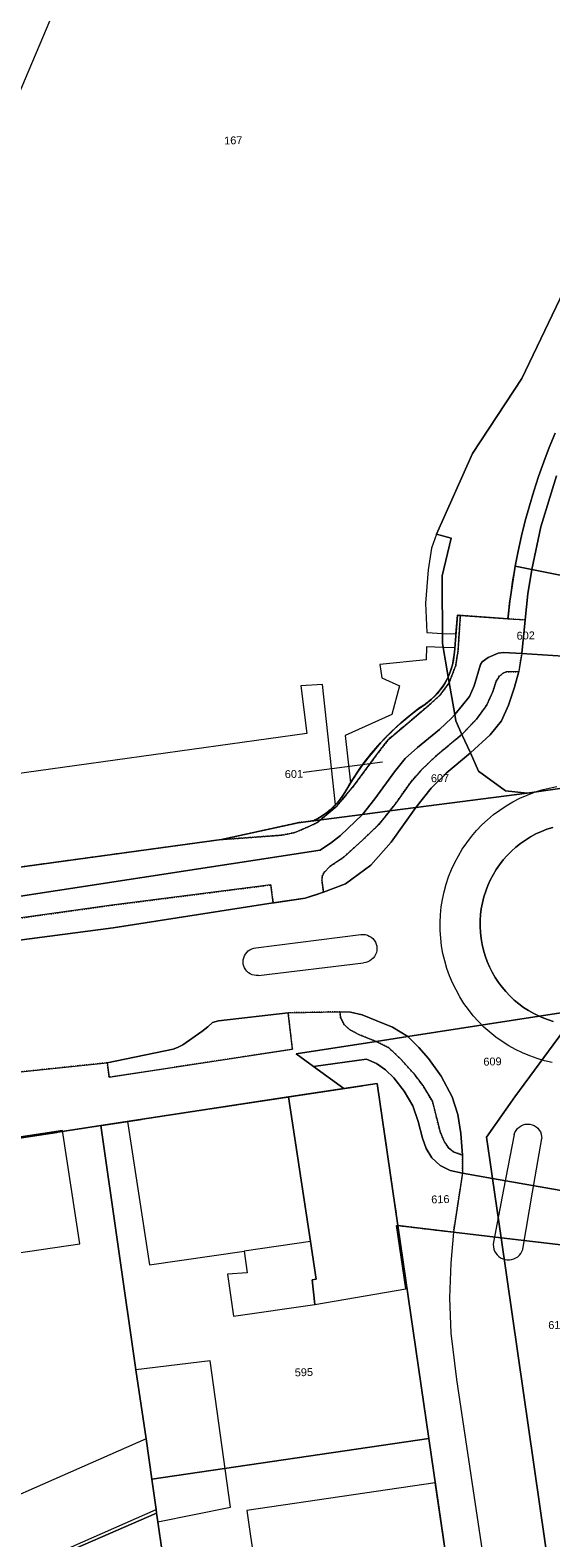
# Model space of a CAD drawing. Header units: millimetres. Extents: x -191 to 81095, y -508122 to 28741.
# Tile 127 of 251: x 5098 to 5144, y 9745 to 9880. Entities that reach past the tile are written whole.
import ezdxf

# ---------------------------------------------------------------- set-up
doc = ezdxf.new("R2010")
doc.units = ezdxf.units.MM
doc.linetypes.add('VE22-087 DB - VST Hervest-Dorsten ALK VA2736$0$1', pattern=[0])
doc.linetypes.add('VE22-087 DB - VST Hervest-Dorsten ALK VA2736$0$2', pattern=[0.16, 0.06, -0.1])
for name, color, linetype, lineweight in [('VE22-087 DB - VST Hervest-Dorsten ALK VA2736$0$AX_Bauteil', 7, 'VE22-087 DB - VST Hervest-Dorsten ALK VA2736$0$1', 18), ('VE22-087 DB - VST Hervest-Dorsten ALK VA2736$0$AX_Flurstueck', 9, 'VE22-087 DB - VST Hervest-Dorsten ALK VA2736$0$1', 18), ('VE22-087 DB - VST Hervest-Dorsten ALK VA2736$0$AX_Gebaeude', 7, 'VE22-087 DB - VST Hervest-Dorsten ALK VA2736$0$1', 18), ('VE22-087 DB - VST Hervest-Dorsten ALK VA2736$0$AX_IndustrieUndGewerbeflaeche', 7, 'VE22-087 DB - VST Hervest-Dorsten ALK VA2736$0$1', 18), ('VE22-087 DB - VST Hervest-Dorsten ALK VA2736$0$AX_Strassenverkehr', 7, 'VE22-087 DB - VST Hervest-Dorsten ALK VA2736$0$1', 18), ('VE22-087 DB - VST Hervest-Dorsten ALK VA2736$0$AX_Strassenverkehrsanlage', 7, 'VE22-087 DB - VST Hervest-Dorsten ALK VA2736$0$1', 18), ('VE22-087 DB - VST Hervest-Dorsten ALK VA2736$0$AX_Vegetationsmerkmal', 7, 'VE22-087 DB - VST Hervest-Dorsten ALK VA2736$0$1', 18), ('VE22-087 DB - VST Hervest-Dorsten ALK VA2736$0$AX_Weg', 7, 'VE22-087 DB - VST Hervest-Dorsten ALK VA2736$0$1', 18), ('VE22-087 DB - VST Hervest-Dorsten ALK VA2736$0$AX_Wohnbauflaeche', 7, 'VE22-087 DB - VST Hervest-Dorsten ALK VA2736$0$1', 18), ('VE22-087 DB - VST Hervest-Dorsten ALK VA2736$0$Flurgrenzen', 9, 'VE22-087 DB - VST Hervest-Dorsten ALK VA2736$0$1', 18)]:
    doc.layers.add(name, color=color, linetype=linetype, lineweight=lineweight)
doc.layers.add('XREF ALK Kataster', color=251, linetype='Continuous')
doc.styles.add('VE22-087 DB - VST Hervest-Dorsten ALK VA2736$0$0', font='arial.ttf')

# ---------------------------------------------------------------- blocks, each defined once
blk = doc.blocks.new('VE22-087 DB - VST Hervest-Dorsten ALK VA2736')
at = {"layer": 'VE22-087 DB - VST Hervest-Dorsten ALK VA2736$0$AX_Bauteil', "color": 7, "linetype": 'VE22-087 DB - VST Hervest-Dorsten ALK VA2736$0$1', "lineweight": 13, "ltscale": 0.5}
blk.add_polyline3d([(5116.96, 9770.85, 0), (5117.25, 9768.92, 0), (5115.48, 9768.78, 0), (5116.03, 9765.04, 0), (5123.3, 9766.09, 0), (5123.05, 9768.28, 0), (5123.4, 9768.33, 0), (5122.89, 9771.71, 0)], close=True, dxfattribs=at)
at = {"layer": 'VE22-087 DB - VST Hervest-Dorsten ALK VA2736$0$AX_Flurstueck', "linetype": 'VE22-087 DB - VST Hervest-Dorsten ALK VA2736$0$1', "lineweight": 13, "ltscale": 0.5}
for points in [[(5079.29, 9802.78, 0), (5114.96, 9807.66, 0), (5121.8, 9809.17, 0), (5123.16, 9809.35, 0), (5123.56, 9809.55, 0), (5123.94, 9809.77, 0), (5124.3, 9810.03, 0), (5124.65, 9810.31, 0), (5124.97, 9810.61, 0), (5125.28, 9810.93, 0), (5125.56, 9811.27, 0), (5125.81, 9811.63, 0), (5126.05, 9812.01, 0), (5126.5, 9812.77, 0), (5126.98, 9813.52, 0), (5127.48, 9814.25, 0), (5128.02, 9814.95, 0), (5128.58, 9815.64, 0), (5129.16, 9816.3, 0), (5129.77, 9816.95, 0), (5130.41, 9817.56, 0), (5131.07, 9818.16, 0), (5131.75, 9818.73, 0), (5132.45, 9819.27, 0), (5133.17, 9819.78, 0), (5133.46, 9820, 0), (5133.73, 9820.23, 0), (5133.99, 9820.47, 0), (5134.24, 9820.73, 0), (5134.47, 9821.01, 0), (5134.68, 9821.3, 0), (5134.88, 9821.6, 0), (5135.05, 9821.91, 0), (5135.21, 9822.23, 0), (5134.7, 9825.21, 0), (5134.66, 9831.25, 0), (5135.47, 9834.61, 0), (5134.17, 9834.98, 0), (5137.37, 9842.2, 0), (5141.78, 9848.9, 0), (5146.55, 9858.85, 0)], [(5146.55, 9858.85, 0), (5141.78, 9848.9, 0), (5137.37, 9842.2, 0), (5134.17, 9834.98, 0), (5135.47, 9834.61, 0), (5134.66, 9831.25, 0), (5134.7, 9825.21, 0), (5135.21, 9822.23, 0), (5135.36, 9822.58, 0), (5135.48, 9822.93, 0), (5135.58, 9823.29, 0), (5135.66, 9823.65, 0), (5135.72, 9824.02, 0), (5135.76, 9824.39, 0), (5136.04, 9827.73, 0), (5136.3, 9827.71, 0), (5140.55, 9827.4, 0), (5140.63, 9828.19, 0), (5140.72, 9828.98, 0), (5140.83, 9829.77, 0), (5140.95, 9830.55, 0), (5141.07, 9831.33, 0), (5141.21, 9832.11, 0), (5141.47, 9833.47, 0), (5141.77, 9834.82, 0), (5142.1, 9836.16, 0), (5142.47, 9837.5, 0), (5142.86, 9838.82, 0), (5143.29, 9840.14, 0), (5143.75, 9841.44, 0), (5144.24, 9842.73, 0), (5144.76, 9844.01, 0)], [(5144.76, 9844.01, 0), (5144.24, 9842.73, 0), (5143.75, 9841.44, 0), (5143.29, 9840.14, 0), (5142.86, 9838.82, 0), (5142.47, 9837.5, 0), (5142.1, 9836.16, 0), (5141.77, 9834.82, 0), (5141.47, 9833.47, 0), (5141.21, 9832.11, 0), (5142.69, 9831.82, 0), (5152.26, 9829.91, 0)], [(5248.82, 9822.36, 0), (5208.33, 9816.16, 0), (5208.27, 9816.58, 0), (5198.34, 9815.08, 0), (5187.03, 9813.66, 0), (5168.94, 9811.54, 0), (5167.92, 9811.55, 0), (5166.94, 9811.77, 0), (5165.55, 9812.36, 0), (5164.6, 9812.95, 0), (5163.47, 9813.77, 0), (5162.72, 9814.48, 0), (5160.77, 9814.28, 0), (5158.35, 9814.05, 0), (5156.9, 9813.9, 0), (5142.27, 9811.82, 0), (5132.32, 9810.53, 0), (5129.98, 9810.23, 0), (5127.55, 9809.91, 0), (5125.57, 9808.03, 0), (5124.77, 9807.4, 0), (5123.76, 9806.7, 0), (5084.34, 9800.66, 0)], [(5081.16, 9778.53, 0), (5104.15, 9782.08, 0), (5120.93, 9784.64, 0), (5125.88, 9785.39, 0), (5123.16, 9787.37, 0), (5121.62, 9788.49, 0), (5128.78, 9789.6, 0), (5131.59, 9790.04, 0), (5143.34, 9791.86, 0), (5146.87, 9792.41, 0), (5153.12, 9793.38, 0), (5165.87, 9795.36, 0), (5169.8, 9795.97, 0), (5174.52, 9796.7, 0), (5181.12, 9797.73, 0), (5211.63, 9802.46, 0), (5229.83, 9805.28, 0), (5242.12, 9807.19, 0), (5243.49, 9807.4, 0), (5246.81, 9807.91, 0), (5296.87, 9815.61, 0), (5308.25, 9817.31, 0), (5463.97, 9840.48, 0)], [(5152.26, 9829.91, 0), (5142.69, 9831.82, 0), (5141.21, 9832.11, 0), (5141.07, 9831.33, 0), (5140.95, 9830.55, 0), (5140.83, 9829.77, 0), (5140.72, 9828.98, 0), (5140.63, 9828.19, 0), (5140.55, 9827.4, 0), (5136.3, 9827.71, 0), (5136.04, 9827.73, 0), (5135.76, 9824.39, 0), (5135.72, 9824.02, 0), (5135.66, 9823.65, 0), (5135.58, 9823.29, 0), (5135.48, 9822.93, 0), (5135.36, 9822.58, 0), (5135.21, 9822.23, 0), (5135.79, 9818.84, 0), (5136.5, 9819.67, 0), (5137.11, 9820.47, 0), (5137.53, 9821.4, 0), (5138.09, 9823.31, 0), (5138.26, 9823.56, 0), (5138.79, 9823.94, 0), (5139.68, 9824.32, 0), (5140.16, 9824.4, 0), (5141.79, 9824.31, 0), (5151.95, 9823.64, 0)], [(5151.95, 9823.64, 0), (5141.79, 9824.31, 0), (5140.16, 9824.4, 0), (5139.68, 9824.32, 0), (5138.79, 9823.94, 0), (5138.26, 9823.56, 0), (5138.09, 9823.31, 0), (5137.53, 9821.4, 0), (5137.11, 9820.47, 0), (5136.5, 9819.67, 0), (5135.79, 9818.84, 0), (5135.88, 9818.29, 0), (5136.44, 9817.06, 0), (5137.19, 9815.42, 0), (5137.93, 9813.78, 0), (5140.34, 9812.03, 0), (5142.27, 9811.82, 0), (5156.9, 9813.9, 0)], [(5129.35, 9814.58, 0), (5121.42, 9813.53, 0)], [(5146.31, 9776.1, 0), (5139.16, 9777.35, 0), (5139.93, 9772.05, 0), (5145.56, 9771.38, 0)], [(5145.93, 9791.12, 0), (5141.17, 9784.66, 0), (5138.62, 9781.03, 0), (5138.92, 9779.01, 0), (5139.16, 9777.35, 0), (5146.31, 9776.1, 0)], [(5144.36, 9741.42, 0), (5139.93, 9772.05, 0), (5135.68, 9772.55, 0), (5130.71, 9773.14, 0), (5133.49, 9754.08, 0), (5136.08, 9736.28, 0)]]:
    blk.add_polyline3d(points, dxfattribs=at)
for points in [[(5135.21, 9822.23, 0), (5135.05, 9821.91, 0), (5134.88, 9821.6, 0), (5134.68, 9821.3, 0), (5134.47, 9821.01, 0), (5134.24, 9820.73, 0), (5133.99, 9820.47, 0), (5133.73, 9820.23, 0), (5133.46, 9820, 0), (5133.17, 9819.78, 0), (5132.45, 9819.27, 0), (5131.75, 9818.73, 0), (5131.07, 9818.16, 0), (5130.41, 9817.56, 0), (5129.77, 9816.95, 0), (5129.16, 9816.3, 0), (5128.58, 9815.64, 0), (5128.02, 9814.95, 0), (5127.48, 9814.25, 0), (5126.98, 9813.52, 0), (5126.5, 9812.77, 0), (5126.05, 9812.01, 0), (5125.81, 9811.63, 0), (5125.56, 9811.27, 0), (5125.28, 9810.93, 0), (5124.97, 9810.61, 0), (5124.65, 9810.31, 0), (5124.3, 9810.03, 0), (5123.94, 9809.77, 0), (5123.56, 9809.55, 0), (5123.16, 9809.35, 0), (5127.55, 9809.91, 0), (5128.66, 9811.29, 0), (5130.42, 9813.72, 0), (5131.37, 9814.9, 0), (5132.48, 9815.9, 0), (5134.42, 9817.5, 0), (5135.5, 9818.52, 0), (5135.79, 9818.84, 0)], [(5135.79, 9818.84, 0), (5135.5, 9818.52, 0), (5134.42, 9817.5, 0), (5132.48, 9815.9, 0), (5131.37, 9814.9, 0), (5130.42, 9813.72, 0), (5128.66, 9811.29, 0), (5127.55, 9809.91, 0), (5129.98, 9810.23, 0), (5132.32, 9810.53, 0), (5142.27, 9811.82, 0), (5140.34, 9812.03, 0), (5137.93, 9813.78, 0), (5137.19, 9815.42, 0), (5136.44, 9817.06, 0), (5135.88, 9818.29, 0)], [(5127.55, 9809.91, 0), (5123.16, 9809.35, 0), (5121.8, 9809.17, 0), (5114.96, 9807.66, 0), (5079.29, 9802.78, 0), (5074.38, 9801.99, 0), (5065.55, 9800.21, 0), (5059.31, 9799.28, 0), (5069.35, 9799.53, 0), (5079.36, 9800.18, 0), (5084.34, 9800.66, 0), (5123.76, 9806.7, 0), (5124.77, 9807.4, 0), (5125.57, 9808.03, 0)], [(5139.16, 9777.35, 0), (5138.92, 9779.01, 0), (5138.62, 9781.03, 0), (5141.17, 9784.66, 0), (5145.93, 9791.12, 0), (5146.87, 9792.41, 0), (5143.34, 9791.86, 0), (5131.59, 9790.04, 0), (5128.78, 9789.6, 0), (5121.62, 9788.49, 0), (5123.16, 9787.37, 0), (5127.9, 9788.01, 0), (5128.8, 9787.63, 0), (5129.62, 9787.06, 0), (5130.34, 9786.35, 0), (5131.28, 9785.16, 0), (5132.05, 9783.86, 0), (5132.54, 9782.44, 0), (5132.92, 9780.94, 0), (5133.23, 9780.03, 0), (5133.74, 9779.18, 0), (5134.48, 9778.51, 0), (5135.38, 9778.07, 0), (5136.5, 9777.82, 0)], [(5127.9, 9788.01, 0), (5123.16, 9787.37, 0), (5125.88, 9785.39, 0), (5128.86, 9785.85, 0), (5130.71, 9773.14, 0), (5135.68, 9772.55, 0), (5139.93, 9772.05, 0), (5139.16, 9777.35, 0), (5136.5, 9777.82, 0), (5135.38, 9778.07, 0), (5134.48, 9778.51, 0), (5133.74, 9779.18, 0), (5133.23, 9780.03, 0), (5132.92, 9780.94, 0), (5132.54, 9782.44, 0), (5132.05, 9783.86, 0), (5131.28, 9785.16, 0), (5130.34, 9786.35, 0), (5129.62, 9787.06, 0), (5128.8, 9787.63, 0)], [(5130.71, 9773.14, 0), (5128.86, 9785.85, 0), (5125.88, 9785.39, 0), (5120.93, 9784.64, 0), (5104.15, 9782.08, 0), (5107.3, 9760.23, 0), (5108.2, 9754.05, 0), (5108.72, 9750.45, 0), (5133.49, 9754.08, 0)], [(5108.72, 9750.45, 0), (5108.2, 9754.05, 0), (5107.3, 9760.23, 0), (5104.15, 9782.08, 0), (5081.16, 9778.53, 0), (5082.68, 9768.65, 0), (5087.38, 9738.17, 0), (5087.41, 9737.94, 0), (5093, 9740.37, 0), (5098.45, 9742.75, 0), (5109.15, 9747.42, 0), (5109.11, 9747.75, 0)], [(5139.93, 9772.05, 0), (5144.36, 9741.42, 0), (5147.33, 9741.87, 0), (5147.9, 9737.93, 0), (5148.16, 9741.01, 0), (5148.15, 9742.99, 0), (5148.34, 9744.98, 0), (5148.28, 9747.02, 0), (5147.98, 9750.94, 0), (5148.28, 9755.47, 0), (5149.1, 9762.43, 0), (5150.31, 9770.81, 0), (5147.44, 9771.15, 0), (5145.56, 9771.38, 0)], [(5133.49, 9754.08, 0), (5108.72, 9750.45, 0), (5109.11, 9747.75, 0), (5109.15, 9747.42, 0), (5109.27, 9746.65, 0), (5110.43, 9738.59, 0), (5111.29, 9732.65, 0), (5136.08, 9736.28, 0)], [(5111.29, 9732.65, 0), (5110.43, 9738.59, 0), (5109.27, 9746.65, 0), (5109.15, 9747.42, 0), (5098.45, 9742.75, 0), (5093, 9740.37, 0), (5087.41, 9737.94, 0), (5084.73, 9736.77, 0), (5085.01, 9736.36, 0), (5087.74, 9732.34, 0), (5104.94, 9707.04, 0), (5104.98, 9706.98, 0), (5132.94, 9725.96, 0), (5136.41, 9734.03, 0), (5136.08, 9736.28, 0)]]:
    blk.add_polyline3d(points, close=True, dxfattribs=at)
at = {"layer": 'VE22-087 DB - VST Hervest-Dorsten ALK VA2736$0$AX_Gebaeude', "color": 7, "linetype": 'VE22-087 DB - VST Hervest-Dorsten ALK VA2736$0$1', "lineweight": 13, "ltscale": 0.5}
for points in [[(5122.89, 9771.71, 0), (5123.4, 9768.33, 0), (5123.05, 9768.28, 0), (5123.3, 9766.09, 0), (5131.42, 9767.48, 0), (5130.58, 9773.15, 0), (5130.71, 9773.14, 0), (5128.86, 9785.85, 0), (5125.88, 9785.39, 0), (5120.93, 9784.64, 0)], [(5117.25, 9768.92, 0), (5115.48, 9768.78, 0), (5116.03, 9765.04, 0), (5123.3, 9766.09, 0), (5123.05, 9768.28, 0), (5123.4, 9768.33, 0), (5122.89, 9771.71, 0), (5120.93, 9784.64, 0), (5106.56, 9782.45, 0), (5108.5, 9769.63, 0), (5116.96, 9770.85, 0)], [(5102.3, 9771.51, 0), (5100.75, 9781.63, 0), (5081.16, 9778.65, 0), (5082.73, 9768.65, 0)], [(5113.93, 9761.04, 0), (5107.3, 9760.23, 0), (5108.2, 9754.05, 0), (5108.72, 9750.45, 0), (5109.11, 9747.75, 0), (5109.15, 9747.42, 0), (5109.27, 9746.65, 0), (5115.76, 9747.94, 0)], [(5108.2, 9754.05, 0), (5086.42, 9744.47, 0), (5087.38, 9738.17, 0), (5109.11, 9747.75, 0), (5108.72, 9750.45, 0)], [(5134.06, 9750.14, 0), (5117.2, 9747.66, 0), (5118.63, 9737.68, 0), (5135.51, 9740.21, 0)]]:
    blk.add_polyline3d(points, close=True, dxfattribs=at)
at = {"layer": 'VE22-087 DB - VST Hervest-Dorsten ALK VA2736$0$AX_Strassenverkehr', "color": 253, "linetype": 'VE22-087 DB - VST Hervest-Dorsten ALK VA2736$0$1', "lineweight": 13, "ltscale": 0.5, "true_color": 0x999999}
for points in [[(5144.88, 9840.18, 0), (5143.5, 9835.62, 0), (5142.69, 9831.82, 0), (5152.26, 9829.91, 0)], [(5144.76, 9844.01, 0), (5144.24, 9842.73, 0), (5143.75, 9841.44, 0), (5143.29, 9840.14, 0), (5142.86, 9838.82, 0), (5142.47, 9837.5, 0), (5142.1, 9836.16, 0), (5141.77, 9834.82, 0), (5141.47, 9833.47, 0), (5141.21, 9832.11, 0), (5142.69, 9831.82, 0), (5143.5, 9835.62, 0), (5144.88, 9840.18, 0)], [(5144.6, 9791.4, 0), (5144.17, 9791.53, 0), (5143.75, 9791.69, 0), (5143.34, 9791.86, 0), (5142.86, 9792.1, 0), (5142.4, 9792.36, 0), (5141.95, 9792.65, 0), (5141.52, 9792.97, 0), (5141.11, 9793.31, 0), (5140.72, 9793.67, 0), (5140.36, 9794.06, 0), (5140.02, 9794.46, 0), (5139.7, 9794.89, 0), (5139.4, 9795.33, 0), (5139.14, 9795.79, 0), (5138.9, 9796.27, 0), (5138.69, 9796.76, 0), (5138.51, 9797.26, 0), (5138.36, 9797.77, 0), (5138.24, 9798.29, 0), (5138.15, 9798.81, 0), (5138.09, 9799.34, 0), (5138.06, 9799.88, 0), (5138.07, 9800.42, 0), (5138.1, 9800.95, 0), (5138.17, 9801.48, 0), (5138.27, 9802.01, 0), (5138.4, 9802.53, 0), (5138.56, 9803.04, 0), (5138.75, 9803.55, 0), (5138.97, 9804.04, 0), (5139.22, 9804.51, 0), (5139.5, 9804.97, 0), (5139.8, 9805.41, 0), (5140.13, 9805.84, 0), (5140.49, 9806.24, 0), (5140.86, 9806.62, 0), (5141.26, 9806.98, 0), (5141.68, 9807.31, 0), (5142.12, 9807.62, 0), (5142.58, 9807.9, 0), (5143.05, 9808.16, 0), (5143.54, 9808.38, 0), (5144.04, 9808.58, 0), (5144.55, 9808.74, 0)], [(5144.55, 9808.74, 0), (5144.04, 9808.58, 0), (5143.54, 9808.38, 0), (5143.05, 9808.16, 0), (5142.58, 9807.9, 0), (5142.12, 9807.62, 0), (5141.68, 9807.31, 0), (5141.26, 9806.98, 0), (5140.86, 9806.62, 0), (5140.49, 9806.24, 0), (5140.13, 9805.84, 0), (5139.8, 9805.41, 0), (5139.5, 9804.97, 0), (5139.22, 9804.51, 0), (5138.97, 9804.04, 0), (5138.75, 9803.55, 0), (5138.56, 9803.04, 0), (5138.4, 9802.53, 0), (5138.27, 9802.01, 0), (5138.17, 9801.48, 0), (5138.1, 9800.95, 0), (5138.07, 9800.42, 0), (5138.06, 9799.88, 0), (5138.09, 9799.34, 0), (5138.15, 9798.81, 0), (5138.24, 9798.29, 0), (5138.36, 9797.77, 0), (5138.51, 9797.26, 0), (5138.69, 9796.76, 0), (5138.9, 9796.27, 0), (5139.14, 9795.79, 0), (5139.4, 9795.33, 0), (5139.7, 9794.89, 0), (5140.02, 9794.46, 0), (5140.36, 9794.06, 0), (5140.72, 9793.67, 0), (5141.11, 9793.31, 0), (5141.52, 9792.97, 0), (5141.95, 9792.65, 0), (5142.4, 9792.36, 0), (5142.86, 9792.1, 0), (5143.34, 9791.86, 0), (5143.75, 9791.69, 0), (5144.17, 9791.53, 0), (5144.6, 9791.4, 0)]]:
    blk.add_polyline3d(points, dxfattribs=at)
for points in [[(5141.21, 9832.11, 0), (5141.07, 9831.33, 0), (5140.95, 9830.55, 0), (5140.83, 9829.77, 0), (5140.72, 9828.98, 0), (5140.63, 9828.19, 0), (5140.55, 9827.4, 0), (5142.09, 9827.3, 0), (5142.34, 9829.63, 0), (5142.69, 9831.82, 0)], [(5105.13, 9801.78, 0), (5081.85, 9798.53, 0), (5071.75, 9797.04, 0), (5068.22, 9796.18, 0), (5067.69, 9796.03, 0), (5067.59, 9795.71, 0), (5067.73, 9794.82, 0), (5071.74, 9795.35, 0), (5082.34, 9796.76, 0), (5105.27, 9799.77, 0), (5119.57, 9802, 0), (5119.35, 9803.6, 0)], [(5120.9, 9792.17, 0), (5114.69, 9791.46, 0), (5114.14, 9791.31, 0), (5113.72, 9790.92, 0), (5113.18, 9790.5, 0), (5111.48, 9789.29, 0), (5111.02, 9789.07, 0), (5110.63, 9788.92, 0), (5104.74, 9787.7, 0), (5104.9, 9786.4, 0), (5121.28, 9788.91, 0)], [(5125.58, 9791.75, 0), (5125.9, 9791.11, 0), (5126.39, 9790.66, 0), (5127.23, 9790.22, 0), (5128.78, 9789.6, 0), (5129.9, 9789.04, 0), (5130.98, 9788.01, 0), (5132.07, 9786.8, 0), (5132.95, 9785.66, 0), (5133.81, 9784.22, 0), (5134.17, 9782.8, 0), (5134.48, 9781.52, 0), (5134.89, 9780.61, 0), (5135.23, 9780.1, 0), (5135.73, 9779.71, 0), (5136.5, 9779.44, 0), (5136.34, 9781.37, 0), (5136.06, 9783.08, 0), (5135.57, 9784.65, 0), (5134.57, 9786.51, 0), (5133.45, 9788.07, 0), (5132.58, 9789.07, 0), (5131.59, 9790.04, 0), (5130.24, 9790.87, 0), (5128.83, 9791.46, 0), (5127.52, 9791.98, 0), (5126.48, 9792.22, 0), (5125.53, 9792.26, 0)]]:
    blk.add_polyline3d(points, close=True, dxfattribs=at)
at = {"layer": 'VE22-087 DB - VST Hervest-Dorsten ALK VA2736$0$AX_Strassenverkehrsanlage', "color": 7, "linetype": 'VE22-087 DB - VST Hervest-Dorsten ALK VA2736$0$1', "lineweight": 13, "ltscale": 0.5, "true_color": 0xf7f7f0}
for points in [[(5119.57, 9802, 0), (5122.42, 9802.42, 0), (5124.05, 9802.95, 0)], [(5118.01, 9797.98, 0), (5127.41, 9799.18, 0)], [(5127.41, 9799.18, 0), (5127.61, 9799.18, 0), (5127.8, 9799.16, 0), (5127.99, 9799.11, 0), (5128.16, 9799.03, 0), (5128.33, 9798.93, 0), (5128.47, 9798.8, 0), (5128.6, 9798.66, 0), (5128.7, 9798.49, 0), (5128.77, 9798.31, 0), (5128.82, 9798.12, 0), (5128.84, 9797.93, 0), (5128.83, 9797.74, 0), (5128.79, 9797.55, 0), (5128.72, 9797.37, 0), (5128.62, 9797.2, 0), (5128.5, 9797.05, 0), (5128.36, 9796.92, 0), (5128.2, 9796.81, 0), (5128.02, 9796.72, 0), (5127.84, 9796.67, 0), (5127.64, 9796.64, 0)], [(5118.24, 9795.5, 0), (5118.05, 9795.5, 0), (5117.87, 9795.52, 0), (5117.69, 9795.57, 0), (5117.52, 9795.65, 0), (5117.36, 9795.75, 0), (5117.22, 9795.88, 0), (5117.11, 9796.02, 0), (5117.01, 9796.18, 0), (5116.94, 9796.35, 0), (5116.89, 9796.53, 0), (5116.88, 9796.72, 0), (5116.89, 9796.9, 0), (5116.93, 9797.09, 0), (5116.99, 9797.26, 0), (5117.08, 9797.42, 0), (5117.2, 9797.57, 0), (5117.33, 9797.7, 0), (5117.48, 9797.81, 0), (5117.65, 9797.89, 0), (5117.83, 9797.95, 0), (5118.01, 9797.98, 0)], [(5118.24, 9795.5, 0), (5127.64, 9796.64, 0)], [(5120.9, 9792.17, 0), (5125.53, 9792.26, 0)], [(5095.62, 9786.74, 0), (5104.74, 9787.7, 0)], [(5141.12, 9781.28, 0), (5141.18, 9781.47, 0), (5141.28, 9781.65, 0), (5141.4, 9781.81, 0), (5141.55, 9781.95, 0), (5141.72, 9782.07, 0), (5141.91, 9782.15, 0), (5142.1, 9782.2, 0), (5142.31, 9782.22, 0), (5142.51, 9782.21, 0), (5142.71, 9782.16, 0), (5142.9, 9782.08, 0), (5143.07, 9781.98, 0), (5143.22, 9781.84, 0), (5143.35, 9781.68, 0), (5143.45, 9781.51, 0), (5143.52, 9781.31, 0), (5143.56, 9781.11, 0), (5143.57, 9780.91, 0)], [(5141.12, 9781.28, 0), (5140.14, 9776.35, 0), (5139.26, 9771.65, 0)], [(5141.92, 9771.21, 0), (5142.74, 9776.11, 0), (5143.57, 9780.91, 0)], [(5139.26, 9771.65, 0), (5139.24, 9771.44, 0), (5139.25, 9771.24, 0), (5139.29, 9771.04, 0), (5139.36, 9770.85, 0), (5139.46, 9770.67, 0), (5139.58, 9770.51, 0), (5139.73, 9770.37, 0), (5139.9, 9770.25, 0), (5140.08, 9770.16, 0), (5140.27, 9770.1, 0), (5140.47, 9770.06, 0), (5140.68, 9770.06, 0), (5140.88, 9770.09, 0), (5141.07, 9770.15, 0), (5141.26, 9770.24, 0), (5141.43, 9770.35, 0), (5141.58, 9770.49, 0), (5141.7, 9770.65, 0), (5141.8, 9770.82, 0), (5141.88, 9771.01, 0), (5141.92, 9771.21, 0)]]:
    blk.add_polyline3d(points, dxfattribs=at)
at = {"layer": 'VE22-087 DB - VST Hervest-Dorsten ALK VA2736$0$AX_Flurstueck', "char_height": 0.7, "attachment_point": 2, "rotation": 1.5894, "style": 'VE22-087 DB - VST Hervest-Dorsten ALK VA2736$0$0', "bg_fill": 3, "box_fill_scale": 1, "bg_fill_color": 256, "bg_fill_transparency": 0}
for s, insert in [('167', (5115.99, 9870.55)), ('602', (5142.13, 9826.26)), ('601', (5121.41, 9813.88)), ('607', (5134.47, 9813.51)), ('609', (5139.16, 9788.16)), ('616', (5134.5, 9775.84)), ('619', (5144.96, 9764.6)), ('595', (5122.3, 9760.37))]:
    blk.add_mtext(s, dxfattribs=dict(at, insert=insert))
at = {"layer": 'VE22-087 DB - VST Hervest-Dorsten ALK VA2736$0$AX_Bauteil', "color": 7, "linetype": 'VE22-087 DB - VST Hervest-Dorsten ALK VA2736$0$1', "lineweight": 13, "ltscale": 0.5}
blk.add_polyline3d([(5066.21, 9860.21, 0), (5087.12, 9851.4, 0), (5102.73, 9888.31, 0), (5110.88, 9907.57, 0), (5119.2, 9927.23, 0), (5118.85, 9927.38, 0), (5098.35, 9936.03, 0)], close=True, dxfattribs=at)
at = {"layer": 'VE22-087 DB - VST Hervest-Dorsten ALK VA2736$0$AX_Gebaeude', "color": 7, "linetype": 'VE22-087 DB - VST Hervest-Dorsten ALK VA2736$0$1', "lineweight": 13, "ltscale": 0.5}
blk.add_polyline3d([(5092, 9938.66, 0), (5054.01, 9933.1, 0), (5031.68, 9907.2, 0), (4995.89, 9822.29, 0), (4995.88, 9822.26, 0), (4998.43, 9811.41, 0), (4998.93, 9809.27, 0), (5045.4, 9810.31, 0), (5048.4, 9817.45, 0), (5051.63, 9818.85, 0), (5053.3, 9822.84, 0), (5052.05, 9826.13, 0), (5053.35, 9829.24, 0), (5053.21, 9829.3, 0), (5066.21, 9860.21, 0), (5087.12, 9851.4, 0), (5102.73, 9888.31, 0), (5110.88, 9907.57, 0), (5119.2, 9927.23, 0), (5118.85, 9927.38, 0), (5098.35, 9936.03, 0)], close=True, dxfattribs=at)
at = {"layer": 'VE22-087 DB - VST Hervest-Dorsten ALK VA2736$0$AX_IndustrieUndGewerbeflaeche', "color": 253, "linetype": 'VE22-087 DB - VST Hervest-Dorsten ALK VA2736$0$1', "lineweight": 13, "ltscale": 0.5, "true_color": 0x999999}
blk.add_polyline3d([(5079.29, 9802.78, 0), (5114.96, 9807.66, 0), (5121.8, 9809.17, 0), (5123.16, 9809.35, 0), (5123.56, 9809.55, 0), (5123.94, 9809.77, 0), (5124.3, 9810.03, 0), (5124.65, 9810.31, 0), (5124.97, 9810.61, 0), (5125.28, 9810.93, 0), (5125.56, 9811.27, 0), (5125.81, 9811.63, 0), (5126.05, 9812.01, 0), (5126.5, 9812.77, 0), (5126.98, 9813.52, 0), (5127.48, 9814.25, 0), (5128.02, 9814.95, 0), (5128.58, 9815.64, 0), (5129.16, 9816.3, 0), (5129.77, 9816.95, 0), (5130.41, 9817.56, 0), (5131.07, 9818.16, 0), (5131.75, 9818.73, 0), (5132.45, 9819.27, 0), (5133.17, 9819.78, 0), (5133.46, 9820, 0), (5133.73, 9820.23, 0), (5133.99, 9820.47, 0), (5134.24, 9820.73, 0), (5134.47, 9821.01, 0), (5134.68, 9821.3, 0), (5134.88, 9821.6, 0), (5135.05, 9821.91, 0), (5135.21, 9822.23, 0), (5135.36, 9822.58, 0), (5135.48, 9822.93, 0), (5135.58, 9823.29, 0), (5135.66, 9823.65, 0), (5135.72, 9824.02, 0), (5135.76, 9824.39, 0), (5136.04, 9827.73, 0), (5136.3, 9827.71, 0), (5140.55, 9827.4, 0), (5140.63, 9828.19, 0), (5140.72, 9828.98, 0), (5140.83, 9829.77, 0), (5140.95, 9830.55, 0), (5141.07, 9831.33, 0), (5141.21, 9832.11, 0), (5141.47, 9833.47, 0), (5141.77, 9834.82, 0), (5142.1, 9836.16, 0), (5142.47, 9837.5, 0), (5142.86, 9838.82, 0), (5143.29, 9840.14, 0), (5143.75, 9841.44, 0), (5144.24, 9842.73, 0), (5144.76, 9844.01, 0)], dxfattribs=at)
at = {"layer": 'VE22-087 DB - VST Hervest-Dorsten ALK VA2736$0$AX_Strassenverkehr', "color": 253, "linetype": 'VE22-087 DB - VST Hervest-Dorsten ALK VA2736$0$1', "lineweight": 13, "ltscale": 0.5, "true_color": 0x999999}
for points in [[(5152.26, 9829.91, 0), (5142.69, 9831.82, 0), (5142.34, 9829.63, 0), (5142.09, 9827.3, 0), (5141.79, 9824.31, 0), (5141.53, 9822.68, 0), (5141.13, 9821.29, 0), (5140.61, 9819.67, 0), (5139.98, 9818.27, 0), (5138.96, 9817.02, 0), (5137.19, 9815.42, 0), (5135.03, 9813.59, 0), (5133.68, 9812.25, 0), (5132.32, 9810.53, 0), (5130.11, 9807.42, 0), (5128.29, 9805.38, 0), (5126.02, 9803.71, 0), (5124.05, 9802.95, 0), (5122.42, 9802.42, 0), (5119.57, 9802, 0), (5105.27, 9799.77, 0), (5082.34, 9796.76, 0)], [(5095.62, 9786.74, 0), (5104.74, 9787.7, 0), (5110.63, 9788.92, 0), (5111.02, 9789.07, 0), (5111.48, 9789.29, 0), (5113.18, 9790.5, 0), (5113.72, 9790.92, 0), (5114.14, 9791.31, 0), (5114.69, 9791.46, 0), (5120.9, 9792.17, 0), (5125.53, 9792.26, 0), (5126.48, 9792.22, 0), (5127.52, 9791.98, 0), (5128.83, 9791.46, 0), (5130.24, 9790.87, 0), (5131.59, 9790.04, 0), (5132.58, 9789.07, 0), (5133.45, 9788.07, 0), (5134.57, 9786.51, 0), (5135.57, 9784.65, 0), (5136.06, 9783.08, 0), (5136.34, 9781.37, 0), (5136.5, 9779.44, 0), (5136.5, 9777.82, 0), (5135.68, 9772.55, 0), (5139.93, 9772.05, 0), (5145.56, 9771.38, 0)], [(5148.34, 9744.98, 0), (5148.28, 9747.02, 0), (5147.98, 9750.94, 0), (5148.28, 9755.47, 0), (5149.1, 9762.43, 0), (5150.31, 9770.81, 0), (5147.44, 9771.15, 0), (5147.48, 9770.51, 0), (5147.08, 9767.53, 0), (5145.34, 9769.92, 0), (5145.56, 9771.38, 0), (5139.93, 9772.05, 0), (5135.68, 9772.55, 0), (5130.71, 9773.14, 0), (5133.49, 9754.08, 0), (5136.08, 9736.28, 0)]]:
    blk.add_polyline3d(points, dxfattribs=at)
blk.add_polyline3d([(5140.38, 9822.67, 0), (5140.06, 9822.5, 0), (5139.73, 9822.23, 0), (5139.5, 9821.82, 0), (5139.21, 9820.91, 0), (5138.66, 9819.71, 0), (5137.74, 9818.43, 0), (5136.44, 9817.06, 0), (5134.08, 9815.1, 0), (5132.75, 9813.84, 0), (5131.84, 9812.77, 0), (5130.53, 9810.92, 0), (5129.98, 9810.23, 0), (5129, 9809.01, 0), (5127.59, 9807.65, 0), (5125.85, 9806.07, 0), (5124.63, 9805.25, 0), (5124.12, 9804.72, 0), (5123.94, 9804.39, 0), (5123.93, 9804, 0), (5124.05, 9802.95, 0), (5126.02, 9803.71, 0), (5128.29, 9805.38, 0), (5130.11, 9807.42, 0), (5132.32, 9810.53, 0), (5133.68, 9812.25, 0), (5135.03, 9813.59, 0), (5137.19, 9815.42, 0), (5138.96, 9817.02, 0), (5139.98, 9818.27, 0), (5140.61, 9819.67, 0), (5141.13, 9821.29, 0), (5141.53, 9822.68, 0)], close=True, dxfattribs=at)
at = {"layer": 'VE22-087 DB - VST Hervest-Dorsten ALK VA2736$0$AX_Strassenverkehrsanlage', "color": 7, "linetype": 'VE22-087 DB - VST Hervest-Dorsten ALK VA2736$0$1', "lineweight": 13, "ltscale": 0.5, "true_color": 0xf7f7f0}
for points in [[(5141.79, 9824.31, 0), (5142.09, 9827.3, 0)], [(5144.49, 9787.71, 0), (5143.82, 9787.87, 0), (5143.15, 9788.07, 0), (5142.5, 9788.31, 0), (5141.85, 9788.58, 0), (5141.23, 9788.88, 0), (5140.62, 9789.22, 0), (5140.04, 9789.59, 0), (5139.47, 9790, 0), (5138.93, 9790.43, 0), (5138.41, 9790.89, 0), (5137.92, 9791.39, 0), (5137.45, 9791.91, 0), (5137.02, 9792.45, 0), (5136.62, 9793.01, 0), (5136.24, 9793.6, 0), (5135.91, 9794.21, 0), (5135.6, 9794.84, 0), (5135.33, 9795.48, 0), (5135.1, 9796.13, 0), (5134.9, 9796.8, 0), (5134.74, 9797.47, 0), (5134.62, 9798.16, 0), (5134.54, 9798.85, 0), (5134.49, 9799.54, 0), (5134.48, 9800.24, 0), (5134.52, 9800.93, 0), (5134.59, 9801.63, 0), (5134.69, 9802.31, 0), (5134.84, 9802.99, 0), (5135.02, 9803.66, 0), (5135.24, 9804.32, 0), (5135.5, 9804.97, 0), (5135.79, 9805.6, 0), (5136.12, 9806.21, 0), (5136.47, 9806.81, 0), (5136.87, 9807.38, 0), (5137.29, 9807.94, 0), (5137.74, 9808.46, 0), (5138.22, 9808.97, 0), (5138.73, 9809.44, 0), (5139.26, 9809.89, 0), (5139.82, 9810.3, 0), (5140.4, 9810.69, 0), (5141, 9811.04, 0), (5141.62, 9811.36, 0), (5142.26, 9811.64, 0), (5142.91, 9811.89, 0), (5143.57, 9812.1, 0), (5144.24, 9812.27, 0), (5144.92, 9812.41, 0)], [(5136.5, 9779.44, 0), (5136.5, 9777.82, 0), (5135.68, 9772.55, 0), (5135.46, 9769.76, 0), (5135.33, 9766.68, 0), (5135.45, 9763.5, 0), (5135.94, 9759.38, 0), (5137.22, 9750.8, 0), (5138.25, 9744.03, 0), (5138.83, 9743.11, 0), (5139.82, 9742.17, 0), (5141.56, 9731.51, 0), (5141.48, 9730.07, 0), (5140.81, 9728.91, 0), (5139.78, 9727.92, 0), (5137.52, 9726.19, 0)]]:
    blk.add_polyline3d(points, dxfattribs=at)
at = {"layer": 'VE22-087 DB - VST Hervest-Dorsten ALK VA2736$0$AX_Vegetationsmerkmal', "color": 7, "linetype": 'VE22-087 DB - VST Hervest-Dorsten ALK VA2736$0$1', "lineweight": 13, "ltscale": 0.5}
blk.add_polyline3d([(5146.55, 9858.85, 0), (5141.78, 9848.9, 0), (5137.37, 9842.2, 0), (5134.17, 9834.98, 0), (5133.73, 9833.72, 0), (5133.43, 9831.79, 0), (5133.19, 9828.81, 0), (5133.31, 9826.17, 0), (5134.7, 9826.1, 0), (5135.89, 9826.05, 0), (5136.04, 9827.73, 0), (5136.3, 9827.71, 0), (5140.55, 9827.4, 0), (5140.63, 9828.19, 0), (5140.72, 9828.98, 0), (5140.83, 9829.77, 0), (5140.95, 9830.55, 0), (5141.07, 9831.33, 0), (5141.21, 9832.11, 0), (5141.47, 9833.47, 0), (5141.77, 9834.82, 0), (5142.1, 9836.16, 0), (5142.47, 9837.5, 0), (5142.86, 9838.82, 0), (5143.29, 9840.14, 0), (5143.75, 9841.44, 0), (5144.24, 9842.73, 0), (5144.76, 9844.01, 0)], dxfattribs=at)
for points in [[(5136.04, 9827.73, 0), (5135.76, 9824.39, 0), (5135.72, 9824.02, 0), (5135.66, 9823.65, 0), (5135.58, 9823.29, 0), (5135.48, 9822.93, 0), (5135.36, 9822.58, 0), (5135.21, 9822.23, 0), (5135.05, 9821.91, 0), (5134.88, 9821.6, 0), (5134.68, 9821.3, 0), (5134.47, 9821.01, 0), (5134.24, 9820.73, 0), (5133.99, 9820.47, 0), (5133.73, 9820.23, 0), (5133.46, 9820, 0), (5133.17, 9819.78, 0), (5132.45, 9819.27, 0), (5131.75, 9818.73, 0), (5131.07, 9818.16, 0), (5130.41, 9817.56, 0), (5129.77, 9816.95, 0), (5129.16, 9816.3, 0), (5128.58, 9815.64, 0), (5128.02, 9814.95, 0), (5127.48, 9814.25, 0), (5126.98, 9813.52, 0), (5126.5, 9812.77, 0), (5126.05, 9812.01, 0), (5125.81, 9811.63, 0), (5125.56, 9811.27, 0), (5125.28, 9810.93, 0), (5124.97, 9810.61, 0), (5124.65, 9810.31, 0), (5124.3, 9810.03, 0), (5123.94, 9809.77, 0), (5123.56, 9809.55, 0), (5123.16, 9809.35, 0), (5121.8, 9809.17, 0), (5114.96, 9807.66, 0), (5120.35, 9808.06, 0), (5121.48, 9808.28, 0), (5122.74, 9808.82, 0), (5123.51, 9809.19, 0), (5123.79, 9809.43, 0), (5125.29, 9810.69, 0), (5126.74, 9812.43, 0), (5128.74, 9815.14, 0), (5129.52, 9816.16, 0), (5129.9, 9816.65, 0), (5132.16, 9818.56, 0), (5133.7, 9819.87, 0), (5134.48, 9820.58, 0), (5135.3, 9821.69, 0), (5135.88, 9823.24, 0), (5136.09, 9824.52, 0), (5136.3, 9827.71, 0)], [(5133.27, 9824.91, 0), (5133.24, 9823.74, 0), (5129.11, 9823.33, 0), (5129.27, 9822.14, 0), (5130.86, 9821.41, 0), (5130.17, 9818.85, 0), (5126.01, 9816.98, 0), (5126.48, 9812.74, 0), (5126.92, 9813.43, 0), (5127.38, 9814.1, 0), (5127.86, 9814.76, 0), (5128.37, 9815.4, 0), (5128.9, 9816.01, 0), (5129.45, 9816.62, 0), (5130.03, 9817.2, 0), (5130.62, 9817.76, 0), (5131.23, 9818.3, 0), (5131.86, 9818.81, 0), (5132.5, 9819.31, 0), (5133.17, 9819.78, 0), (5133.46, 9820, 0), (5133.73, 9820.23, 0), (5133.99, 9820.47, 0), (5134.24, 9820.73, 0), (5134.47, 9821.01, 0), (5134.68, 9821.3, 0), (5134.88, 9821.6, 0), (5135.05, 9821.91, 0), (5135.21, 9822.23, 0), (5135.36, 9822.58, 0), (5135.48, 9822.93, 0), (5135.58, 9823.29, 0), (5135.66, 9823.65, 0), (5135.72, 9824.02, 0), (5135.76, 9824.39, 0), (5135.79, 9824.81, 0), (5134.76, 9824.85, 0)], [(5123.98, 9821.54, 0), (5122.04, 9821.41, 0), (5122.58, 9817.16, 0), (5084.85, 9811.89, 0), (5085.02, 9810.22, 0), (5088.46, 9810.68, 0), (5089.3, 9804.15, 0), (5114.96, 9807.66, 0), (5121.8, 9809.17, 0), (5123.16, 9809.35, 0), (5123.4, 9809.47, 0), (5123.64, 9809.6, 0), (5123.87, 9809.74, 0), (5124.1, 9809.88, 0), (5124.32, 9810.04, 0), (5124.53, 9810.21, 0), (5124.74, 9810.39, 0), (5124.94, 9810.57, 0), (5125.13, 9810.77, 0)]]:
    blk.add_polyline3d(points, close=True, dxfattribs=at)
at = {"layer": 'VE22-087 DB - VST Hervest-Dorsten ALK VA2736$0$AX_Weg', "color": 7, "linetype": 'VE22-087 DB - VST Hervest-Dorsten ALK VA2736$0$2', "lineweight": 13, "ltscale": 0.5}
for points in [[(5081.85, 9798.53, 0), (5105.13, 9801.78, 0), (5119.35, 9803.6, 0), (5119.57, 9802, 0), (5122.42, 9802.42, 0), (5124.05, 9802.95, 0), (5123.93, 9804, 0), (5123.94, 9804.39, 0), (5124.12, 9804.72, 0), (5124.63, 9805.25, 0), (5125.85, 9806.07, 0), (5127.59, 9807.65, 0), (5129, 9809.01, 0), (5129.98, 9810.23, 0), (5130.53, 9810.92, 0), (5131.84, 9812.77, 0), (5132.75, 9813.84, 0), (5134.08, 9815.1, 0), (5136.44, 9817.06, 0), (5137.74, 9818.43, 0), (5138.66, 9819.71, 0), (5139.21, 9820.91, 0), (5139.5, 9821.82, 0), (5139.73, 9822.23, 0), (5140.06, 9822.5, 0), (5140.38, 9822.67, 0), (5141.53, 9822.68, 0), (5141.79, 9824.31, 0), (5142.09, 9827.3, 0), (5140.55, 9827.4, 0), (5136.3, 9827.71, 0), (5136.09, 9824.52, 0), (5135.88, 9823.24, 0), (5135.3, 9821.69, 0), (5134.48, 9820.58, 0), (5133.7, 9819.87, 0), (5132.16, 9818.56, 0), (5129.9, 9816.65, 0), (5129.52, 9816.16, 0), (5128.74, 9815.14, 0), (5126.74, 9812.43, 0), (5125.29, 9810.69, 0), (5123.79, 9809.43, 0), (5123.51, 9809.19, 0), (5122.74, 9808.82, 0), (5121.48, 9808.28, 0), (5120.35, 9808.06, 0), (5114.96, 9807.66, 0), (5079.29, 9802.78, 0)], [(5081.16, 9778.53, 0), (5104.15, 9782.08, 0), (5120.93, 9784.64, 0), (5125.88, 9785.39, 0), (5128.86, 9785.85, 0), (5130.71, 9773.14, 0), (5135.68, 9772.55, 0), (5136.5, 9777.82, 0), (5136.5, 9779.44, 0), (5135.73, 9779.71, 0), (5135.23, 9780.1, 0), (5134.89, 9780.61, 0), (5134.48, 9781.52, 0), (5134.17, 9782.8, 0), (5133.81, 9784.22, 0), (5132.95, 9785.66, 0), (5132.07, 9786.8, 0), (5130.98, 9788.01, 0), (5129.9, 9789.04, 0), (5128.78, 9789.6, 0), (5127.23, 9790.22, 0), (5126.39, 9790.66, 0), (5125.9, 9791.11, 0), (5125.58, 9791.75, 0), (5125.53, 9792.26, 0), (5120.9, 9792.17, 0), (5121.28, 9788.91, 0), (5104.9, 9786.4, 0), (5104.74, 9787.7, 0), (5095.62, 9786.74, 0)]]:
    blk.add_polyline3d(points, dxfattribs=at)
blk.add_polyline3d([(5136.04, 9827.73, 0), (5135.76, 9824.39, 0), (5135.72, 9824.02, 0), (5135.66, 9823.65, 0), (5135.58, 9823.29, 0), (5135.48, 9822.93, 0), (5135.36, 9822.58, 0), (5135.21, 9822.23, 0), (5135.05, 9821.91, 0), (5134.88, 9821.6, 0), (5134.68, 9821.3, 0), (5134.47, 9821.01, 0), (5134.24, 9820.73, 0), (5133.99, 9820.47, 0), (5133.73, 9820.23, 0), (5133.46, 9820, 0), (5133.17, 9819.78, 0), (5132.45, 9819.27, 0), (5131.75, 9818.73, 0), (5131.07, 9818.16, 0), (5130.41, 9817.56, 0), (5129.77, 9816.95, 0), (5129.16, 9816.3, 0), (5128.58, 9815.64, 0), (5128.02, 9814.95, 0), (5127.48, 9814.25, 0), (5126.98, 9813.52, 0), (5126.5, 9812.77, 0), (5126.05, 9812.01, 0), (5125.81, 9811.63, 0), (5125.56, 9811.27, 0), (5125.28, 9810.93, 0), (5124.97, 9810.61, 0), (5124.65, 9810.31, 0), (5124.3, 9810.03, 0), (5123.94, 9809.77, 0), (5123.56, 9809.55, 0), (5123.16, 9809.35, 0), (5121.8, 9809.17, 0), (5114.96, 9807.66, 0), (5120.35, 9808.06, 0), (5121.48, 9808.28, 0), (5122.74, 9808.82, 0), (5123.51, 9809.19, 0), (5123.79, 9809.43, 0), (5125.29, 9810.69, 0), (5126.74, 9812.43, 0), (5128.74, 9815.14, 0), (5129.52, 9816.16, 0), (5129.9, 9816.65, 0), (5132.16, 9818.56, 0), (5133.7, 9819.87, 0), (5134.48, 9820.58, 0), (5135.3, 9821.69, 0), (5135.88, 9823.24, 0), (5136.09, 9824.52, 0), (5136.3, 9827.71, 0)], close=True, dxfattribs=at)
at = {"layer": 'VE22-087 DB - VST Hervest-Dorsten ALK VA2736$0$AX_Wohnbauflaeche', "color": 253, "linetype": 'VE22-087 DB - VST Hervest-Dorsten ALK VA2736$0$1', "lineweight": 13, "ltscale": 0.5, "true_color": 0x999999}
blk.add_polyline3d([(5096.3, 9701.09, 0), (5104.98, 9706.98, 0), (5132.94, 9725.96, 0), (5136.41, 9734.03, 0), (5136.08, 9736.28, 0), (5133.49, 9754.08, 0), (5108.72, 9750.45, 0), (5108.2, 9754.05, 0), (5107.3, 9760.23, 0), (5104.15, 9782.08, 0), (5081.16, 9778.53, 0)], dxfattribs=at)
at = {"layer": 'VE22-087 DB - VST Hervest-Dorsten ALK VA2736$0$Flurgrenzen', "ltscale": 0.5}
for points in [[(5079.29, 9802.78, 0), (5114.96, 9807.66, 0), (5121.8, 9809.17, 0), (5123.16, 9809.35, 0), (5123.32, 9809.42, 0), (5123.67, 9809.61, 0), (5123.99, 9809.81, 0), (5124.29, 9810.02, 0), (5124.56, 9810.24, 0), (5124.81, 9810.45, 0), (5125.05, 9810.68, 0), (5125.28, 9810.94, 0), (5125.51, 9811.22, 0), (5125.74, 9811.52, 0), (5125.96, 9811.86, 0), (5126.05, 9812.01, 0), (5126.36, 9812.55, 0), (5126.74, 9813.16, 0), (5127.13, 9813.75, 0), (5127.53, 9814.31, 0), (5127.93, 9814.85, 0), (5128.34, 9815.36, 0), (5128.75, 9815.84, 0), (5129.16, 9816.3, 0), (5129.59, 9816.76, 0), (5130.04, 9817.21, 0), (5130.51, 9817.66, 0), (5131.01, 9818.11, 0), (5131.53, 9818.55, 0), (5132.08, 9818.99, 0), (5132.66, 9819.43, 0), (5133.17, 9819.78, 0), (5133.36, 9819.92, 0), (5133.65, 9820.15, 0), (5133.91, 9820.39, 0), (5134.14, 9820.63, 0), (5134.35, 9820.87, 0), (5134.55, 9821.12, 0), (5134.75, 9821.39, 0), (5134.93, 9821.69, 0), (5135.11, 9822.02, 0), (5135.21, 9822.23, 0), (5135.26, 9822.34, 0), (5135.39, 9822.66, 0), (5135.5, 9822.98, 0), (5135.58, 9823.29, 0), (5135.65, 9823.6, 0), (5135.71, 9823.93, 0), (5135.75, 9824.28, 0), (5135.76, 9824.39, 0), (5136.04, 9827.73, 0), (5136.3, 9827.71, 0), (5140.55, 9827.4, 0), (5140.59, 9827.83, 0), (5140.7, 9828.81, 0), (5140.83, 9829.77, 0), (5140.97, 9830.72, 0), (5141.13, 9831.69, 0), (5141.21, 9832.11, 0), (5142.69, 9831.82, 0), (5152.26, 9829.91, 0)], [(5152.26, 9829.91, 0), (5142.69, 9831.82, 0), (5141.21, 9832.11, 0), (5141.13, 9831.69, 0), (5140.97, 9830.72, 0), (5140.83, 9829.77, 0), (5140.7, 9828.81, 0), (5140.59, 9827.83, 0), (5140.55, 9827.4, 0), (5136.3, 9827.71, 0), (5136.04, 9827.73, 0), (5135.76, 9824.39, 0), (5135.75, 9824.28, 0), (5135.71, 9823.93, 0), (5135.65, 9823.6, 0), (5135.58, 9823.29, 0), (5135.5, 9822.98, 0), (5135.39, 9822.66, 0), (5135.26, 9822.34, 0), (5135.21, 9822.23, 0), (5135.11, 9822.02, 0), (5134.93, 9821.69, 0), (5134.75, 9821.39, 0), (5134.55, 9821.12, 0), (5134.35, 9820.87, 0), (5134.14, 9820.63, 0), (5133.91, 9820.39, 0), (5133.65, 9820.15, 0), (5133.36, 9819.92, 0), (5133.17, 9819.78, 0), (5132.66, 9819.43, 0), (5132.08, 9818.99, 0), (5131.53, 9818.55, 0), (5131.01, 9818.11, 0), (5130.51, 9817.66, 0), (5130.04, 9817.21, 0), (5129.59, 9816.76, 0), (5129.16, 9816.3, 0), (5128.75, 9815.84, 0), (5128.34, 9815.36, 0), (5127.93, 9814.85, 0), (5127.53, 9814.31, 0), (5127.13, 9813.75, 0), (5126.74, 9813.16, 0), (5126.36, 9812.55, 0), (5126.05, 9812.01, 0), (5125.96, 9811.86, 0), (5125.74, 9811.52, 0), (5125.51, 9811.22, 0), (5125.28, 9810.94, 0), (5125.05, 9810.68, 0), (5124.81, 9810.45, 0), (5124.56, 9810.24, 0), (5124.29, 9810.02, 0), (5123.99, 9809.81, 0), (5123.67, 9809.61, 0), (5123.32, 9809.42, 0), (5123.16, 9809.35, 0), (5121.8, 9809.17, 0), (5114.96, 9807.66, 0), (5079.29, 9802.78, 0)]]:
    blk.add_polyline3d(points, dxfattribs=at)

msp = doc.modelspace()

# ---------------------------------------------------------------- block references
at = {"layer": 'XREF ALK Kataster', "color": 251}
msp.add_blockref('VE22-087 DB - VST Hervest-Dorsten ALK VA2736', (0, 0), dxfattribs=at)

doc.saveas('drawing.dxf')
